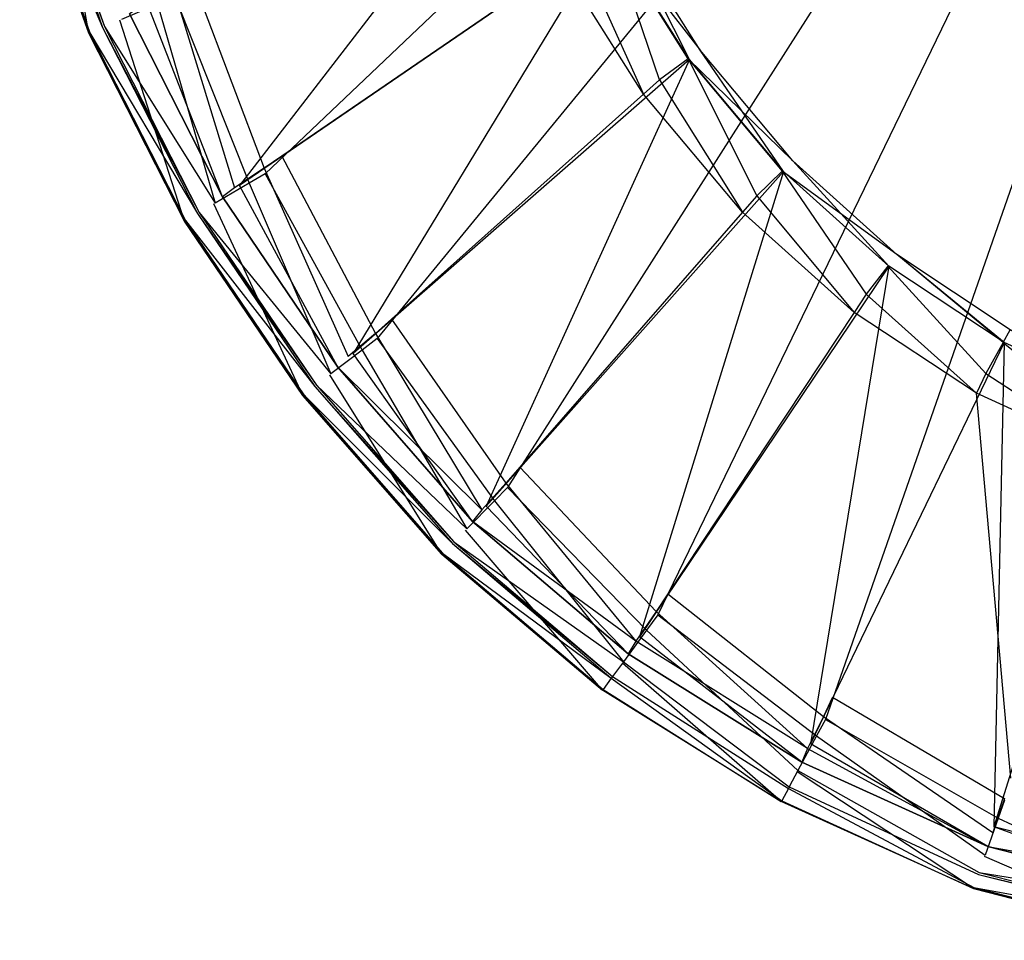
# Model space of a CAD drawing. Extents: x 0 to 0.36, y -0.56 to -0.1.
# Tile 1 of 9: x 0.008 to 0.132, y -0.558 to -0.442. Entities that reach past the tile are written whole.
import ezdxf

# ---------------------------------------------------------------- set-up
doc = ezdxf.new("R2010")
doc.units = 0
doc.layers.add('L0_SITZ_N_5638H0__0___REPLACEMT', color=7, linetype='CONTINUOUS')
doc.layers.add('L1_DECKEL_N_5638H0__0___REPLACE', color=7, linetype='CONTINUOUS')

msp = doc.modelspace()

# ---------------------------------------------------------------- linework, layer by layer
at = {"layer": 'L0_SITZ_N_5638H0__0___REPLACEMT', "color": 8}
for points, invisible_edges in [([(0.073661, -0.413078, 0.3552), (0.035238, -0.462881, 0.350996), (0.023647, -0.440039, 0.351012), (0.073661, -0.413078, 0.3552)], 14), ([(0.081828, -0.430941, 0.355213), (0.035238, -0.462881, 0.350996), (0.073661, -0.413078, 0.3552), (0.081828, -0.430941, 0.355213)], 14), ([(0.067303, -0.416505, 0.369555), (0.029356, -0.436961, 0.373531), (0.040595, -0.459208, 0.373511), (0.067303, -0.416505, 0.369555)], 14), ([(0.075856, -0.435035, 0.369567), (0.067303, -0.416505, 0.369555), (0.040595, -0.459208, 0.373511), (0.075856, -0.435035, 0.369567)], 14), ([(0.083307, -0.429927, 0.355346), (0.091949, -0.447034, 0.35524), (0.081828, -0.430941, 0.355213), (0.083307, -0.429927, 0.355346)], 13), ([(0.081849, -0.431093, 0.367418), (0.093299, -0.445854, 0.36297), (0.083307, -0.429927, 0.362938), (0.081849, -0.431093, 0.367418)], 14), ([(0.091949, -0.447034, 0.35524), (0.083307, -0.429927, 0.355346), (0.093299, -0.445854, 0.355378), (0.091949, -0.447034, 0.35524)], 14), ([(0.083307, -0.429927, 0.355346), (0.093299, -0.445854, 0.36297), (0.093299, -0.445854, 0.355378), (0.083307, -0.429927, 0.355346)], 13), ([(0.093299, -0.445854, 0.36297), (0.083307, -0.429927, 0.355346), (0.083307, -0.429927, 0.362938), (0.093299, -0.445854, 0.36297)], 14), ([(0.081828, -0.430941, 0.355213), (0.049559, -0.484095, 0.350902), (0.035238, -0.462881, 0.350996), (0.081828, -0.430941, 0.355213)], 14), ([(0.091949, -0.447034, 0.35524), (0.049559, -0.484095, 0.350902), (0.081828, -0.430941, 0.355213), (0.091949, -0.447034, 0.35524)], 14), ([(0.088184, -0.449572, 0.369331), (0.081849, -0.431093, 0.367418), (0.078122, -0.433481, 0.369313), (0.088184, -0.449572, 0.369331)], 14), ([(0.091794, -0.446945, 0.367446), (0.081849, -0.431093, 0.367418), (0.088184, -0.449572, 0.369331), (0.091794, -0.446945, 0.367446)], 14), ([(0.093299, -0.445854, 0.36297), (0.081849, -0.431093, 0.367418), (0.091794, -0.446945, 0.367446), (0.093299, -0.445854, 0.36297)], 13), ([(0.086134, -0.451402, 0.36958), (0.078122, -0.433481, 0.369313), (0.075856, -0.435035, 0.369567), (0.086134, -0.451402, 0.36958)], 13), ([(0.078122, -0.433481, 0.369313), (0.086134, -0.451402, 0.36958), (0.088184, -0.449572, 0.369331), (0.078122, -0.433481, 0.369313)], 14), ([(0.075856, -0.435035, 0.369567), (0.040595, -0.459208, 0.373511), (0.054387, -0.479748, 0.373427), (0.075856, -0.435035, 0.369567)], 14), ([(0.086134, -0.451402, 0.36958), (0.075856, -0.435035, 0.369567), (0.054387, -0.479748, 0.373427), (0.086134, -0.451402, 0.36958)], 14), ([(0.038369, -0.460735, 0.37376), (0.029356, -0.436961, 0.373531), (0.02698, -0.438242, 0.373779), (0.038369, -0.460735, 0.37376)], 13), ([(0.029356, -0.436961, 0.373531), (0.038369, -0.460735, 0.37376), (0.040595, -0.459208, 0.373511), (0.029356, -0.436961, 0.373531)], 14), ([(0.03461, -0.463206, 0.3723), (0.02698, -0.438242, 0.373779), (0.022975, -0.440263, 0.372318), (0.03461, -0.463206, 0.3723)], 13), ([(0.02698, -0.438242, 0.373779), (0.03461, -0.463206, 0.3723), (0.038369, -0.460735, 0.37376), (0.02698, -0.438242, 0.373779)], 14), ([(0.023647, -0.440039, 0.351012), (0.03311, -0.46434, 0.350804), (0.021376, -0.441263, 0.350822), (0.023647, -0.440039, 0.351012)], 13), ([(0.022975, -0.440263, 0.372318), (0.021376, -0.441263, 0.367961), (0.03461, -0.463206, 0.3723), (0.022975, -0.440263, 0.372318)], 14), ([(0.03311, -0.46434, 0.350804), (0.023647, -0.440039, 0.351012), (0.035238, -0.462881, 0.350996), (0.03311, -0.46434, 0.350804)], 14), ([(0.021376, -0.441263, 0.367961), (0.03311, -0.46434, 0.352305), (0.03311, -0.46434, 0.367942), (0.021376, -0.441263, 0.367961)], 13), ([(0.03311, -0.46434, 0.352305), (0.021376, -0.441263, 0.367961), (0.021376, -0.441263, 0.352324), (0.03311, -0.46434, 0.352305)], 14), ([(0.021376, -0.441263, 0.367961), (0.03311, -0.46434, 0.367942), (0.03461, -0.463206, 0.3723), (0.021376, -0.441263, 0.367961)], 14), ([(0.03311, -0.46434, 0.352305), (0.021376, -0.441263, 0.350822), (0.03311, -0.46434, 0.350804), (0.03311, -0.46434, 0.352305)], 13), ([(0.021376, -0.441263, 0.350822), (0.03311, -0.46434, 0.352305), (0.021376, -0.441263, 0.352324), (0.021376, -0.441263, 0.350822)], 14), ([(0.091794, -0.446945, 0.367446), (0.104969, -0.459798, 0.363005), (0.093299, -0.445854, 0.36297), (0.091794, -0.446945, 0.367446)], 14), ([(0.093299, -0.445854, 0.355378), (0.103778, -0.461138, 0.355284), (0.091949, -0.447034, 0.35524), (0.093299, -0.445854, 0.355378)], 13), ([(0.103778, -0.461138, 0.355284), (0.093299, -0.445854, 0.355378), (0.104969, -0.459798, 0.355413), (0.103778, -0.461138, 0.355284)], 14), ([(0.093299, -0.445854, 0.355378), (0.104969, -0.459798, 0.363005), (0.104969, -0.459798, 0.355413), (0.093299, -0.445854, 0.355378)], 13), ([(0.104969, -0.459798, 0.363005), (0.093299, -0.445854, 0.355378), (0.093299, -0.445854, 0.36297), (0.104969, -0.459798, 0.363005)], 14), ([(0.091949, -0.447034, 0.35524), (0.066317, -0.503312, 0.351211), (0.049559, -0.484095, 0.350902), (0.091949, -0.447034, 0.35524)], 14), ([(0.103778, -0.461138, 0.355284), (0.066317, -0.503312, 0.351211), (0.091949, -0.447034, 0.35524), (0.103778, -0.461138, 0.355284)], 14), ([(0.100417, -0.464188, 0.369396), (0.091794, -0.446945, 0.367446), (0.088184, -0.449572, 0.369331), (0.100417, -0.464188, 0.369396)], 13), ([(0.104969, -0.459798, 0.363005), (0.091794, -0.446945, 0.367446), (0.10363, -0.461087, 0.36749), (0.104969, -0.459798, 0.363005)], 13), ([(0.091794, -0.446945, 0.367446), (0.100417, -0.464188, 0.369396), (0.10363, -0.461087, 0.36749), (0.091794, -0.446945, 0.367446)], 14), ([(0.098611, -0.466258, 0.369657), (0.088184, -0.449572, 0.369331), (0.086134, -0.451402, 0.36958), (0.098611, -0.466258, 0.369657)], 13), ([(0.088184, -0.449572, 0.369331), (0.098611, -0.466258, 0.369657), (0.100417, -0.464188, 0.369396), (0.088184, -0.449572, 0.369331)], 14), ([(0.086134, -0.451402, 0.36958), (0.054387, -0.479748, 0.373427), (0.070574, -0.498398, 0.373707), (0.086134, -0.451402, 0.36958)], 14), ([(0.098611, -0.466258, 0.369657), (0.086134, -0.451402, 0.36958), (0.070574, -0.498398, 0.373707), (0.098611, -0.466258, 0.369657)], 14), ([(0.052373, -0.481547, 0.373671), (0.040595, -0.459208, 0.373511), (0.038369, -0.460735, 0.37376), (0.052373, -0.481547, 0.373671)], 13), ([(0.040595, -0.459208, 0.373511), (0.052373, -0.481547, 0.373671), (0.054387, -0.479748, 0.373427), (0.040595, -0.459208, 0.373511)], 14), ([(0.10363, -0.461087, 0.36749), (0.118073, -0.471595, 0.363024), (0.104969, -0.459798, 0.363005), (0.10363, -0.461087, 0.36749)], 13), ([(0.104969, -0.459798, 0.355413), (0.117072, -0.473082, 0.355296), (0.103778, -0.461138, 0.355284), (0.104969, -0.459798, 0.355413)], 13), ([(0.117072, -0.473082, 0.355296), (0.104969, -0.459798, 0.355413), (0.118073, -0.471595, 0.355433), (0.117072, -0.473082, 0.355296)], 14), ([(0.104969, -0.459798, 0.363005), (0.118073, -0.471595, 0.355433), (0.104969, -0.459798, 0.355413), (0.104969, -0.459798, 0.363005)], 13), ([(0.118073, -0.471595, 0.355433), (0.104969, -0.459798, 0.363005), (0.118073, -0.471595, 0.363024), (0.118073, -0.471595, 0.355433)], 14), ([(0.048951, -0.484466, 0.372203), (0.038369, -0.460735, 0.37376), (0.03461, -0.463206, 0.3723), (0.048951, -0.484466, 0.372203)], 13), ([(0.038369, -0.460735, 0.37376), (0.048951, -0.484466, 0.372203), (0.052373, -0.481547, 0.373671), (0.038369, -0.460735, 0.37376)], 14), ([(0.103778, -0.461138, 0.355284), (0.085659, -0.519793, 0.351008), (0.066317, -0.503312, 0.351211), (0.103778, -0.461138, 0.355284)], 14), ([(0.117072, -0.473082, 0.355296), (0.085659, -0.519793, 0.351008), (0.103778, -0.461138, 0.355284), (0.117072, -0.473082, 0.355296)], 14), ([(0.114198, -0.476595, 0.369392), (0.10363, -0.461087, 0.36749), (0.100417, -0.464188, 0.369396), (0.114198, -0.476595, 0.369392)], 13), ([(0.10363, -0.461087, 0.36749), (0.114198, -0.476595, 0.369392), (0.116933, -0.473065, 0.367502), (0.10363, -0.461087, 0.36749)], 14), ([(0.118073, -0.471595, 0.363024), (0.10363, -0.461087, 0.36749), (0.116933, -0.473065, 0.367502), (0.118073, -0.471595, 0.363024)], 14), ([(0.035238, -0.462881, 0.350996), (0.047617, -0.485793, 0.350703), (0.03311, -0.46434, 0.350804), (0.035238, -0.462881, 0.350996)], 13), ([(0.03461, -0.463206, 0.3723), (0.03311, -0.46434, 0.367942), (0.048951, -0.484466, 0.372203), (0.03461, -0.463206, 0.3723)], 14), ([(0.047617, -0.485793, 0.350703), (0.035238, -0.462881, 0.350996), (0.049559, -0.484095, 0.350902), (0.047617, -0.485793, 0.350703)], 14), ([(0.03311, -0.46434, 0.367942), (0.047617, -0.485793, 0.352205), (0.047617, -0.485794, 0.367842), (0.03311, -0.46434, 0.367942)], 13), ([(0.047617, -0.485793, 0.352205), (0.03311, -0.46434, 0.367942), (0.03311, -0.46434, 0.352305), (0.047617, -0.485793, 0.352205)], 14), ([(0.03311, -0.46434, 0.367942), (0.047617, -0.485794, 0.367842), (0.048951, -0.484466, 0.372203), (0.03311, -0.46434, 0.367942)], 14), ([(0.03311, -0.46434, 0.352305), (0.047617, -0.485793, 0.350703), (0.047617, -0.485793, 0.352205), (0.03311, -0.46434, 0.352305)], 13), ([(0.047617, -0.485793, 0.350703), (0.03311, -0.46434, 0.352305), (0.03311, -0.46434, 0.350804), (0.047617, -0.485793, 0.350703)], 14), ([(0.112682, -0.478887, 0.369643), (0.100417, -0.464188, 0.369396), (0.098611, -0.466258, 0.369657), (0.112682, -0.478887, 0.369643)], 13), ([(0.100417, -0.464188, 0.369396), (0.112682, -0.478887, 0.369643), (0.114198, -0.476595, 0.369392), (0.100417, -0.464188, 0.369396)], 14), ([(0.098611, -0.466258, 0.369657), (0.070574, -0.498398, 0.373707), (0.089232, -0.514352, 0.373526), (0.098611, -0.466258, 0.369657)], 14), ([(0.112682, -0.478887, 0.369643), (0.098611, -0.466258, 0.369657), (0.089232, -0.514352, 0.373526), (0.112682, -0.478887, 0.369643)], 14), ([(0.131478, -0.48271, 0.367499), (0.118073, -0.471595, 0.363024), (0.116933, -0.473065, 0.367502), (0.131478, -0.48271, 0.367499)], 14), ([(0.118073, -0.471595, 0.355433), (0.131602, -0.482697, 0.355292), (0.117072, -0.473082, 0.355296), (0.118073, -0.471595, 0.355433)], 13), ([(0.131602, -0.482697, 0.355292), (0.118073, -0.471595, 0.355433), (0.132381, -0.481083, 0.355426), (0.131602, -0.482697, 0.355292)], 14), ([(0.118073, -0.471595, 0.363024), (0.131478, -0.48271, 0.367499), (0.132381, -0.481083, 0.363018), (0.118073, -0.471595, 0.363024)], 13), ([(0.118073, -0.471595, 0.355433), (0.132381, -0.481083, 0.363018), (0.132381, -0.481083, 0.355426), (0.118073, -0.471595, 0.355433)], 13), ([(0.132381, -0.481083, 0.363018), (0.118073, -0.471595, 0.355433), (0.118073, -0.471595, 0.363024), (0.132381, -0.481083, 0.363018)], 14), ([(0.117072, -0.473082, 0.355296), (0.10721, -0.533261, 0.351088), (0.085659, -0.519793, 0.351008), (0.117072, -0.473082, 0.355296)], 14), ([(0.131602, -0.482697, 0.355292), (0.10721, -0.533261, 0.351088), (0.117072, -0.473082, 0.355296), (0.131602, -0.482697, 0.355292)], 14), ([(0.129307, -0.486613, 0.369395), (0.116933, -0.473065, 0.367502), (0.114198, -0.476595, 0.369392), (0.129307, -0.486613, 0.369395)], 13), ([(0.116933, -0.473065, 0.367502), (0.129307, -0.486613, 0.369395), (0.131478, -0.48271, 0.367499), (0.116933, -0.473065, 0.367502)], 14), ([(0.12813, -0.489096, 0.369651), (0.114198, -0.476595, 0.369392), (0.112682, -0.478887, 0.369643), (0.12813, -0.489096, 0.369651)], 13), ([(0.114198, -0.476595, 0.369392), (0.12813, -0.489096, 0.369651), (0.129307, -0.486613, 0.369395), (0.114198, -0.476595, 0.369392)], 14), ([(0.112682, -0.478887, 0.369643), (0.089232, -0.514352, 0.373526), (0.109981, -0.527377, 0.373594), (0.112682, -0.478887, 0.369643)], 14), ([(0.12813, -0.489096, 0.369651), (0.112682, -0.478887, 0.369643), (0.109981, -0.527377, 0.373594), (0.12813, -0.489096, 0.369651)], 14), ([(0.068799, -0.500432, 0.373963), (0.054387, -0.479748, 0.373427), (0.052373, -0.481547, 0.373671), (0.068799, -0.500432, 0.373963)], 13), ([(0.054387, -0.479748, 0.373427), (0.068799, -0.500432, 0.373963), (0.070574, -0.498398, 0.373707), (0.054387, -0.479748, 0.373427)], 14), ([(0.147033, -0.489827, 0.367477), (0.132381, -0.481083, 0.363018), (0.131478, -0.48271, 0.367499), (0.147033, -0.489827, 0.367477)], 14), ([(0.132381, -0.481083, 0.355426), (0.147128, -0.489786, 0.355271), (0.131602, -0.482697, 0.355292), (0.132381, -0.481083, 0.355426)], 13), ([(0.065778, -0.503767, 0.372514), (0.052373, -0.481547, 0.373671), (0.048951, -0.484466, 0.372203), (0.065778, -0.503767, 0.372514)], 13), ([(0.052373, -0.481547, 0.373671), (0.065778, -0.503767, 0.372514), (0.068799, -0.500432, 0.373963), (0.052373, -0.481547, 0.373671)], 14), ([(0.131602, -0.482697, 0.355292), (0.130297, -0.543752, 0.351235), (0.10721, -0.533261, 0.351088), (0.131602, -0.482697, 0.355292)], 14), ([(0.145516, -0.494029, 0.369387), (0.131478, -0.48271, 0.367499), (0.129307, -0.486613, 0.369395), (0.145516, -0.494029, 0.369387)], 13), ([(0.147128, -0.489786, 0.355271), (0.130297, -0.543752, 0.351235), (0.131602, -0.482697, 0.355292), (0.147128, -0.489786, 0.355271)], 14), ([(0.131478, -0.48271, 0.367499), (0.145516, -0.494029, 0.369387), (0.147033, -0.489827, 0.367477), (0.131478, -0.48271, 0.367499)], 14), ([(0.049559, -0.484095, 0.350902), (0.064603, -0.505241, 0.351025), (0.047617, -0.485793, 0.350703), (0.049559, -0.484095, 0.350902)], 13), ([(0.047617, -0.485794, 0.367842), (0.065778, -0.503767, 0.372514), (0.048951, -0.484466, 0.372203), (0.047617, -0.485794, 0.367842)], 14), ([(0.064603, -0.505241, 0.351025), (0.049559, -0.484095, 0.350902), (0.066317, -0.503312, 0.351211), (0.064603, -0.505241, 0.351025)], 14), ([(0.064603, -0.505241, 0.352526), (0.047617, -0.485794, 0.367842), (0.047617, -0.485793, 0.352205), (0.064603, -0.505241, 0.352526)], 14), ([(0.047617, -0.485793, 0.352205), (0.064603, -0.505241, 0.351025), (0.064603, -0.505241, 0.352526), (0.047617, -0.485793, 0.352205)], 13), ([(0.064603, -0.505241, 0.351025), (0.047617, -0.485793, 0.352205), (0.047617, -0.485793, 0.350703), (0.064603, -0.505241, 0.351025)], 14), ([(0.047617, -0.485794, 0.367842), (0.064603, -0.505241, 0.352526), (0.064604, -0.505242, 0.368163), (0.047617, -0.485794, 0.367842)], 13), ([(0.065778, -0.503767, 0.372514), (0.047617, -0.485794, 0.367842), (0.064604, -0.505242, 0.368163), (0.065778, -0.503767, 0.372514)], 13), ([(0.144725, -0.49666, 0.369649), (0.129307, -0.486613, 0.369395), (0.12813, -0.489096, 0.369651), (0.144725, -0.49666, 0.369649)], 13), ([(0.129307, -0.486613, 0.369395), (0.144725, -0.49666, 0.369649), (0.145516, -0.494029, 0.369387), (0.129307, -0.486613, 0.369395)], 14), ([(0.132424, -0.537589, 0.373725), (0.12813, -0.489096, 0.369651), (0.109981, -0.527377, 0.373594), (0.132424, -0.537589, 0.373725)], 14), ([(0.144725, -0.49666, 0.369649), (0.12813, -0.489096, 0.369651), (0.132424, -0.537589, 0.373725), (0.144725, -0.49666, 0.369649)], 14), ([(0.154745, -0.549988, 0.350877), (0.130297, -0.543752, 0.351235), (0.147128, -0.489786, 0.355271), (0.154745, -0.549988, 0.350877)], 14), ([(0.087743, -0.516604, 0.373772), (0.070574, -0.498398, 0.373707), (0.068799, -0.500432, 0.373963), (0.087743, -0.516604, 0.373772)], 13), ([(0.070574, -0.498398, 0.373707), (0.087743, -0.516604, 0.373772), (0.089232, -0.514352, 0.373526), (0.070574, -0.498398, 0.373707)], 14), ([(0.085207, -0.520333, 0.372309), (0.068799, -0.500432, 0.373963), (0.065778, -0.503767, 0.372514), (0.085207, -0.520333, 0.372309)], 13), ([(0.068799, -0.500432, 0.373963), (0.085207, -0.520333, 0.372309), (0.087743, -0.516604, 0.373772), (0.068799, -0.500432, 0.373963)], 14), ([(0.066317, -0.503312, 0.351211), (0.084219, -0.521934, 0.350811), (0.064603, -0.505241, 0.351025), (0.066317, -0.503312, 0.351211)], 13), ([(0.065778, -0.503767, 0.372514), (0.064604, -0.505242, 0.368163), (0.085207, -0.520333, 0.372309), (0.065778, -0.503767, 0.372514)], 14), ([(0.084219, -0.521934, 0.350811), (0.066317, -0.503312, 0.351211), (0.085659, -0.519793, 0.351008), (0.084219, -0.521934, 0.350811)], 14), ([(0.084219, -0.521934, 0.36795), (0.064603, -0.505241, 0.352526), (0.084219, -0.521934, 0.352313), (0.084219, -0.521934, 0.36795)], 13), ([(0.064603, -0.505241, 0.352526), (0.084219, -0.521934, 0.36795), (0.064604, -0.505242, 0.368163), (0.064603, -0.505241, 0.352526)], 14), ([(0.084219, -0.521934, 0.352313), (0.064603, -0.505241, 0.351025), (0.084219, -0.521934, 0.350811), (0.084219, -0.521934, 0.352313)], 13), ([(0.064603, -0.505241, 0.351025), (0.084219, -0.521934, 0.352313), (0.064603, -0.505241, 0.352526), (0.064603, -0.505241, 0.351025)], 14), ([(0.085207, -0.520333, 0.372309), (0.064604, -0.505242, 0.368163), (0.084219, -0.521934, 0.36795), (0.085207, -0.520333, 0.372309)], 14), ([(0.108824, -0.529816, 0.373845), (0.089232, -0.514352, 0.373526), (0.087743, -0.516604, 0.373772), (0.108824, -0.529816, 0.373845)], 13), ([(0.089232, -0.514352, 0.373526), (0.108824, -0.529816, 0.373845), (0.109981, -0.527377, 0.373594), (0.089232, -0.514352, 0.373526)], 14), ([(0.10683, -0.533857, 0.372389), (0.087743, -0.516604, 0.373772), (0.085207, -0.520333, 0.372309), (0.10683, -0.533857, 0.372389)], 13), ([(0.087743, -0.516604, 0.373772), (0.10683, -0.533857, 0.372389), (0.108824, -0.529816, 0.373845), (0.087743, -0.516604, 0.373772)], 14), ([(0.085659, -0.519793, 0.351008), (0.106089, -0.535585, 0.350895), (0.084219, -0.521934, 0.350811), (0.085659, -0.519793, 0.351008)], 13), ([(0.106089, -0.535585, 0.350895), (0.085659, -0.519793, 0.351008), (0.10721, -0.533261, 0.351088), (0.106089, -0.535585, 0.350895)], 14), ([(0.085207, -0.520333, 0.372309), (0.084219, -0.521934, 0.36795), (0.106089, -0.535585, 0.368034), (0.085207, -0.520333, 0.372309)], 14), ([(0.10683, -0.533857, 0.372389), (0.085207, -0.520333, 0.372309), (0.106089, -0.535585, 0.368034), (0.10683, -0.533857, 0.372389)], 14), ([(0.106089, -0.535585, 0.352397), (0.084219, -0.521934, 0.36795), (0.084219, -0.521934, 0.352313), (0.106089, -0.535585, 0.352397)], 13), ([(0.084219, -0.521934, 0.36795), (0.106089, -0.535585, 0.352397), (0.106089, -0.535585, 0.368034), (0.084219, -0.521934, 0.36795)], 14), ([(0.106089, -0.535585, 0.350895), (0.084219, -0.521934, 0.352313), (0.084219, -0.521934, 0.350811), (0.106089, -0.535585, 0.350895)], 13), ([(0.084219, -0.521934, 0.352313), (0.106089, -0.535585, 0.350895), (0.106089, -0.535585, 0.352397), (0.084219, -0.521934, 0.352313)], 14), ([(0.131647, -0.540174, 0.373982), (0.109981, -0.527377, 0.373594), (0.108824, -0.529816, 0.373845), (0.131647, -0.540174, 0.373982)], 13), ([(0.109981, -0.527377, 0.373594), (0.131647, -0.540174, 0.373982), (0.132424, -0.537589, 0.373725), (0.109981, -0.527377, 0.373594)], 14), ([(0.130158, -0.544437, 0.372538), (0.108824, -0.529816, 0.373845), (0.10683, -0.533857, 0.372389), (0.130158, -0.544437, 0.372538)], 13), ([(0.108824, -0.529816, 0.373845), (0.130158, -0.544437, 0.372538), (0.131647, -0.540174, 0.373982), (0.108824, -0.529816, 0.373845)], 14), ([(0.10721, -0.533261, 0.351088), (0.129529, -0.546215, 0.351051), (0.106089, -0.535585, 0.350895), (0.10721, -0.533261, 0.351088)], 13), ([(0.129529, -0.546215, 0.351051), (0.10721, -0.533261, 0.351088), (0.130297, -0.543752, 0.351235), (0.129529, -0.546215, 0.351051)], 14), ([(0.129529, -0.546215, 0.368189), (0.10683, -0.533857, 0.372389), (0.106089, -0.535585, 0.368034), (0.129529, -0.546215, 0.368189)], 13), ([(0.10683, -0.533857, 0.372389), (0.129529, -0.546215, 0.368189), (0.130158, -0.544437, 0.372538), (0.10683, -0.533857, 0.372389)], 14), ([(0.129529, -0.546215, 0.352553), (0.106089, -0.535585, 0.368034), (0.106089, -0.535585, 0.352397), (0.129529, -0.546215, 0.352553)], 13), ([(0.106089, -0.535585, 0.368034), (0.129529, -0.546215, 0.352553), (0.129529, -0.546215, 0.368189), (0.106089, -0.535585, 0.368034)], 14), ([(0.129529, -0.546215, 0.351051), (0.106089, -0.535585, 0.352397), (0.106089, -0.535585, 0.350895), (0.129529, -0.546215, 0.351051)], 13), ([(0.106089, -0.535585, 0.352397), (0.129529, -0.546215, 0.351051), (0.129529, -0.546215, 0.352553), (0.106089, -0.535585, 0.352397)], 14), ([(0.154619, -0.550674, 0.372179), (0.131647, -0.540174, 0.373982), (0.130158, -0.544437, 0.372538), (0.154619, -0.550674, 0.372179)], 13), ([(0.130297, -0.543752, 0.351235), (0.154351, -0.552537, 0.350678), (0.129529, -0.546215, 0.351051), (0.130297, -0.543752, 0.351235)], 13), ([(0.129529, -0.546215, 0.368189), (0.154619, -0.550674, 0.372179), (0.130158, -0.544437, 0.372538), (0.129529, -0.546215, 0.368189)], 14), ([(0.154351, -0.552537, 0.350678), (0.130297, -0.543752, 0.351235), (0.154745, -0.549988, 0.350877), (0.154351, -0.552537, 0.350678)], 14), ([(0.154351, -0.552537, 0.367816), (0.129529, -0.546215, 0.352553), (0.154351, -0.552537, 0.35218), (0.154351, -0.552537, 0.367816)], 13), ([(0.129529, -0.546215, 0.352553), (0.154351, -0.552537, 0.367816), (0.129529, -0.546215, 0.368189), (0.129529, -0.546215, 0.352553)], 14), ([(0.154619, -0.550674, 0.372179), (0.129529, -0.546215, 0.368189), (0.154351, -0.552537, 0.367816), (0.154619, -0.550674, 0.372179)], 13), ([(0.154351, -0.552537, 0.35218), (0.129529, -0.546215, 0.351051), (0.154351, -0.552537, 0.350678), (0.154351, -0.552537, 0.35218)], 13), ([(0.129529, -0.546215, 0.351051), (0.154351, -0.552537, 0.35218), (0.129529, -0.546215, 0.352553), (0.129529, -0.546215, 0.351051)], 14)]:
    msp.add_3dface(points, dxfattribs=dict(at, invisible_edges=invisible_edges))
at = {"layer": 'L1_DECKEL_N_5638H0__0___REPLACE', "color": 8}
for points, invisible_edges in [([(0.18, -0.326887, 0.400365), (0.027106, -0.439097, 0.400319), (0.038484, -0.461413, 0.400299), (0.18, -0.326887, 0.400365)], 14), ([(0.18, -0.326887, 0.400365), (0.038484, -0.461413, 0.400299), (0.052577, -0.482197, 0.400206), (0.18, -0.326887, 0.400365)], 14), ([(0.18, -0.326887, 0.400365), (0.052577, -0.482197, 0.400206), (0.069025, -0.500975, 0.400518), (0.18, -0.326887, 0.400365)], 14), ([(0.18, -0.326887, 0.400365), (0.069025, -0.500975, 0.400518), (0.087944, -0.51703, 0.40031), (0.18, -0.326887, 0.400365)], 14), ([(0.18, -0.326887, 0.400365), (0.087944, -0.51703, 0.40031), (0.109086, -0.530191, 0.400395), (0.18, -0.326887, 0.400365)], 14), ([(0.18, -0.326887, 0.400365), (0.109086, -0.530191, 0.400395), (0.131643, -0.540392, 0.40054), (0.18, -0.326887, 0.400365)], 14), ([(0.01162, -0.417479, 0.362298), (0.016251, -0.443704, 0.362323), (0.007539, -0.418677, 0.362298), (0.01162, -0.417479, 0.362298)], 13), ([(0.007667, -0.418639, 0.364251), (0.017991, -0.442964, 0.389975), (0.009351, -0.418144, 0.38995), (0.007667, -0.418639, 0.364251)], 14), ([(0.009351, -0.418144, 0.38995), (0.018218, -0.442868, 0.393576), (0.009587, -0.418075, 0.393551), (0.009351, -0.418144, 0.38995)], 14), ([(0.018218, -0.442868, 0.393576), (0.009351, -0.418144, 0.38995), (0.017991, -0.442964, 0.389975), (0.018218, -0.442868, 0.393576)], 13), ([(0.020363, -0.441957, 0.398344), (0.009587, -0.418075, 0.393551), (0.018218, -0.442868, 0.393576), (0.020363, -0.441957, 0.398344)], 13), ([(0.016251, -0.443704, 0.362323), (0.01162, -0.417479, 0.362298), (0.02017, -0.442041, 0.362323), (0.016251, -0.443704, 0.362323)], 14), ([(0.007539, -0.418677, 0.362298), (0.016374, -0.443651, 0.364276), (0.007667, -0.418639, 0.364251), (0.007539, -0.418677, 0.362298)], 14), ([(0.016374, -0.443651, 0.364276), (0.007539, -0.418677, 0.362298), (0.016251, -0.443704, 0.362323), (0.016374, -0.443651, 0.364276)], 13), ([(0.017991, -0.442964, 0.389975), (0.007667, -0.418639, 0.364251), (0.016374, -0.443651, 0.364276), (0.017991, -0.442964, 0.389975)], 13), ([(0.036441, -0.462613, 0.400299), (0.027106, -0.439097, 0.400319), (0.024923, -0.440023, 0.400319), (0.036441, -0.462613, 0.400299)], 13), ([(0.027106, -0.439097, 0.400319), (0.036441, -0.462613, 0.400299), (0.038484, -0.461413, 0.400299), (0.027106, -0.439097, 0.400319)], 14), ([(0.032175, -0.465124, 0.398325), (0.024923, -0.440023, 0.400319), (0.020363, -0.441957, 0.398344), (0.032175, -0.465124, 0.398325)], 13), ([(0.024923, -0.440023, 0.400319), (0.032175, -0.465124, 0.398325), (0.036441, -0.462613, 0.400299), (0.024923, -0.440023, 0.400319)], 14), ([(0.02017, -0.442041, 0.362323), (0.028325, -0.467384, 0.362304), (0.016251, -0.443704, 0.362323), (0.02017, -0.442041, 0.362323)], 13), ([(0.016374, -0.443651, 0.364276), (0.029954, -0.466426, 0.389956), (0.017991, -0.442964, 0.389975), (0.016374, -0.443651, 0.364276)], 14), ([(0.017991, -0.442964, 0.389975), (0.030166, -0.466301, 0.393557), (0.018218, -0.442868, 0.393576), (0.017991, -0.442964, 0.389975)], 14), ([(0.030166, -0.466301, 0.393557), (0.017991, -0.442964, 0.389975), (0.029954, -0.466426, 0.389956), (0.030166, -0.466301, 0.393557)], 13), ([(0.018218, -0.442868, 0.393576), (0.032175, -0.465124, 0.398325), (0.020363, -0.441957, 0.398344), (0.018218, -0.442868, 0.393576)], 14), ([(0.032175, -0.465124, 0.398325), (0.018218, -0.442868, 0.393576), (0.030166, -0.466301, 0.393557), (0.032175, -0.465124, 0.398325)], 13), ([(0.028325, -0.467384, 0.362304), (0.02017, -0.442041, 0.362323), (0.031993, -0.465229, 0.362304), (0.028325, -0.467384, 0.362304)], 14), ([(0.016251, -0.443704, 0.362323), (0.02844, -0.467317, 0.364257), (0.016374, -0.443651, 0.364276), (0.016251, -0.443704, 0.362323)], 14), ([(0.02844, -0.467317, 0.364257), (0.016251, -0.443704, 0.362323), (0.028325, -0.467384, 0.362304), (0.02844, -0.467317, 0.364257)], 13), ([(0.029954, -0.466426, 0.389956), (0.016374, -0.443651, 0.364276), (0.02844, -0.467317, 0.364257), (0.029954, -0.466426, 0.389956)], 13), ([(0.050698, -0.48364, 0.400206), (0.038484, -0.461413, 0.400299), (0.036441, -0.462613, 0.400299), (0.050698, -0.48364, 0.400206)], 13), ([(0.038484, -0.461413, 0.400299), (0.050698, -0.48364, 0.400206), (0.052577, -0.482197, 0.400206), (0.038484, -0.461413, 0.400299)], 14), ([(0.04677, -0.486652, 0.398227), (0.036441, -0.462613, 0.400299), (0.032175, -0.465124, 0.398325), (0.04677, -0.486652, 0.398227)], 13), ([(0.036441, -0.462613, 0.400299), (0.04677, -0.486652, 0.398227), (0.050698, -0.48364, 0.400206), (0.036441, -0.462613, 0.400299)], 14), ([(0.031993, -0.465229, 0.362304), (0.043237, -0.489376, 0.362204), (0.028325, -0.467384, 0.362304), (0.031993, -0.465229, 0.362304)], 13), ([(0.030166, -0.466301, 0.393557), (0.04677, -0.486652, 0.398227), (0.032175, -0.465124, 0.398325), (0.030166, -0.466301, 0.393557)], 14), ([(0.043237, -0.489376, 0.362204), (0.031993, -0.465229, 0.362304), (0.04661, -0.486785, 0.362204), (0.043237, -0.489376, 0.362204)], 14), ([(0.02844, -0.467317, 0.364257), (0.044735, -0.488225, 0.389856), (0.029954, -0.466426, 0.389956), (0.02844, -0.467317, 0.364257)], 14), ([(0.029954, -0.466426, 0.389956), (0.04493, -0.488076, 0.393457), (0.030166, -0.466301, 0.393557), (0.029954, -0.466426, 0.389956)], 14), ([(0.04493, -0.488076, 0.393457), (0.029954, -0.466426, 0.389956), (0.044735, -0.488225, 0.389856), (0.04493, -0.488076, 0.393457)], 13), ([(0.04677, -0.486652, 0.398227), (0.030166, -0.466301, 0.393557), (0.04493, -0.488076, 0.393457), (0.04677, -0.486652, 0.398227)], 13), ([(0.028325, -0.467384, 0.362304), (0.043343, -0.489295, 0.364157), (0.02844, -0.467317, 0.364257), (0.028325, -0.467384, 0.362304)], 14), ([(0.043343, -0.489295, 0.364157), (0.028325, -0.467384, 0.362304), (0.043237, -0.489376, 0.362204), (0.043343, -0.489295, 0.364157)], 13), ([(0.044735, -0.488225, 0.389856), (0.02844, -0.467317, 0.364257), (0.043343, -0.489295, 0.364157), (0.044735, -0.488225, 0.389856)], 13), ([(0.067358, -0.50266, 0.400517), (0.052577, -0.482197, 0.400206), (0.050698, -0.48364, 0.400206), (0.067358, -0.50266, 0.400517)], 13), ([(0.052577, -0.482197, 0.400206), (0.067358, -0.50266, 0.400517), (0.069025, -0.500975, 0.400518), (0.052577, -0.482197, 0.400206)], 14), ([(0.063874, -0.506174, 0.398544), (0.050698, -0.48364, 0.400206), (0.04677, -0.486652, 0.398227), (0.063874, -0.506174, 0.398544)], 13), ([(0.050698, -0.48364, 0.400206), (0.063874, -0.506174, 0.398544), (0.067358, -0.50266, 0.400517), (0.050698, -0.48364, 0.400206)], 14), ([(0.04661, -0.486785, 0.362204), (0.060733, -0.509351, 0.362525), (0.043237, -0.489376, 0.362204), (0.04661, -0.486785, 0.362204)], 13), ([(0.04493, -0.488076, 0.393457), (0.063874, -0.506174, 0.398544), (0.04677, -0.486652, 0.398227), (0.04493, -0.488076, 0.393457)], 14), ([(0.060733, -0.509351, 0.362525), (0.04661, -0.486785, 0.362204), (0.063726, -0.506327, 0.362525), (0.060733, -0.509351, 0.362525)], 14), ([(0.043343, -0.489295, 0.364157), (0.062062, -0.508007, 0.390177), (0.044735, -0.488225, 0.389856), (0.043343, -0.489295, 0.364157)], 14), ([(0.044735, -0.488225, 0.389856), (0.062235, -0.507832, 0.393778), (0.04493, -0.488076, 0.393457), (0.044735, -0.488225, 0.389856)], 14), ([(0.062235, -0.507832, 0.393778), (0.044735, -0.488225, 0.389856), (0.062062, -0.508007, 0.390177), (0.062235, -0.507832, 0.393778)], 13), ([(0.063874, -0.506174, 0.398544), (0.04493, -0.488076, 0.393457), (0.062235, -0.507832, 0.393778), (0.063874, -0.506174, 0.398544)], 13), ([(0.043237, -0.489376, 0.362204), (0.060827, -0.509256, 0.364478), (0.043343, -0.489295, 0.364157), (0.043237, -0.489376, 0.362204)], 14), ([(0.060827, -0.509256, 0.364478), (0.043237, -0.489376, 0.362204), (0.060733, -0.509351, 0.362525), (0.060827, -0.509256, 0.364478)], 13), ([(0.062062, -0.508007, 0.390177), (0.043343, -0.489295, 0.364157), (0.060827, -0.509256, 0.364478), (0.062062, -0.508007, 0.390177)], 13), ([(0.086543, -0.51894, 0.40031), (0.069025, -0.500975, 0.400518), (0.067358, -0.50266, 0.400517), (0.086543, -0.51894, 0.40031)], 13), ([(0.069025, -0.500975, 0.400518), (0.086543, -0.51894, 0.40031), (0.087944, -0.51703, 0.40031), (0.069025, -0.500975, 0.400518)], 14), ([(0.083618, -0.522932, 0.398334), (0.067358, -0.50266, 0.400517), (0.063874, -0.506174, 0.398544), (0.083618, -0.522932, 0.398334)], 13), ([(0.067358, -0.50266, 0.400517), (0.083618, -0.522932, 0.398334), (0.086543, -0.51894, 0.40031), (0.067358, -0.50266, 0.400517)], 14), ([(0.062235, -0.507832, 0.393778), (0.083618, -0.522932, 0.398334), (0.063874, -0.506174, 0.398544), (0.062235, -0.507832, 0.393778)], 14), ([(0.063726, -0.506327, 0.362525), (0.080976, -0.526529, 0.362312), (0.060733, -0.509351, 0.362525), (0.063726, -0.506327, 0.362525)], 13), ([(0.080976, -0.526529, 0.362312), (0.063726, -0.506327, 0.362525), (0.083491, -0.5231, 0.362312), (0.080976, -0.526529, 0.362312)], 14), ([(0.060827, -0.509256, 0.364478), (0.082092, -0.525005, 0.389963), (0.062062, -0.508007, 0.390177), (0.060827, -0.509256, 0.364478)], 14), ([(0.062062, -0.508007, 0.390177), (0.082238, -0.524807, 0.393564), (0.062235, -0.507832, 0.393778), (0.062062, -0.508007, 0.390177)], 14), ([(0.082238, -0.524807, 0.393564), (0.062062, -0.508007, 0.390177), (0.082092, -0.525005, 0.389963), (0.082238, -0.524807, 0.393564)], 13), ([(0.083618, -0.522932, 0.398334), (0.062235, -0.507832, 0.393778), (0.082238, -0.524807, 0.393564), (0.083618, -0.522932, 0.398334)], 13), ([(0.060733, -0.509351, 0.362525), (0.081054, -0.526421, 0.364265), (0.060827, -0.509256, 0.364478), (0.060733, -0.509351, 0.362525)], 14), ([(0.081054, -0.526421, 0.364265), (0.060733, -0.509351, 0.362525), (0.080976, -0.526529, 0.362312), (0.081054, -0.526421, 0.364265)], 13), ([(0.082092, -0.525005, 0.389963), (0.060827, -0.509256, 0.364478), (0.081054, -0.526421, 0.364265), (0.082092, -0.525005, 0.389963)], 13), ([(0.107966, -0.532276, 0.400395), (0.087944, -0.51703, 0.40031), (0.086543, -0.51894, 0.40031), (0.107966, -0.532276, 0.400395)], 13), ([(0.087944, -0.51703, 0.40031), (0.107966, -0.532276, 0.400395), (0.109086, -0.530191, 0.400395), (0.087944, -0.51703, 0.40031)], 14), ([(0.10562, -0.536628, 0.398418), (0.086543, -0.51894, 0.40031), (0.083618, -0.522932, 0.398334), (0.10562, -0.536628, 0.398418)], 13), ([(0.086543, -0.51894, 0.40031), (0.10562, -0.536628, 0.398418), (0.107966, -0.532276, 0.400395), (0.086543, -0.51894, 0.40031)], 14), ([(0.083491, -0.5231, 0.362312), (0.103516, -0.54056, 0.362395), (0.080976, -0.526529, 0.362312), (0.083491, -0.5231, 0.362312)], 13), ([(0.104526, -0.53868, 0.393649), (0.083618, -0.522932, 0.398334), (0.082238, -0.524807, 0.393564), (0.104526, -0.53868, 0.393649)], 13), ([(0.103516, -0.54056, 0.362395), (0.083491, -0.5231, 0.362312), (0.105528, -0.536817, 0.362396), (0.103516, -0.54056, 0.362395)], 14), ([(0.083618, -0.522932, 0.398334), (0.104526, -0.53868, 0.393649), (0.10562, -0.536628, 0.398418), (0.083618, -0.522932, 0.398334)], 14), ([(0.104409, -0.538897, 0.390048), (0.082238, -0.524807, 0.393564), (0.082092, -0.525005, 0.389963), (0.104409, -0.538897, 0.390048)], 13), ([(0.082238, -0.524807, 0.393564), (0.104409, -0.538897, 0.390048), (0.104526, -0.53868, 0.393649), (0.082238, -0.524807, 0.393564)], 14), ([(0.103579, -0.540442, 0.364349), (0.082092, -0.525005, 0.389963), (0.081054, -0.526421, 0.364265), (0.103579, -0.540442, 0.364349)], 13), ([(0.082092, -0.525005, 0.389963), (0.103579, -0.540442, 0.364349), (0.104409, -0.538897, 0.390048), (0.082092, -0.525005, 0.389963)], 14), ([(0.103516, -0.54056, 0.362395), (0.081054, -0.526421, 0.364265), (0.080976, -0.526529, 0.362312), (0.103516, -0.54056, 0.362395)], 13), ([(0.081054, -0.526421, 0.364265), (0.103516, -0.54056, 0.362395), (0.103579, -0.540442, 0.364349), (0.081054, -0.526421, 0.364265)], 14), ([(0.130856, -0.542628, 0.400539), (0.109086, -0.530191, 0.400395), (0.107966, -0.532276, 0.400395), (0.130856, -0.542628, 0.400539)], 13), ([(0.109086, -0.530191, 0.400395), (0.130856, -0.542628, 0.400539), (0.131643, -0.540392, 0.40054), (0.109086, -0.530191, 0.400395)], 14), ([(0.129221, -0.547295, 0.398569), (0.107966, -0.532276, 0.400395), (0.10562, -0.536628, 0.398418), (0.129221, -0.547295, 0.398569)], 13), ([(0.107966, -0.532276, 0.400395), (0.129221, -0.547295, 0.398569), (0.130856, -0.542628, 0.400539), (0.107966, -0.532276, 0.400395)], 14), ([(0.105528, -0.536817, 0.362396), (0.127733, -0.551512, 0.362551), (0.103516, -0.54056, 0.362395), (0.105528, -0.536817, 0.362396)], 13), ([(0.128441, -0.549496, 0.393805), (0.10562, -0.536628, 0.398418), (0.104526, -0.53868, 0.393649), (0.128441, -0.549496, 0.393805)], 13), ([(0.127733, -0.551512, 0.362551), (0.105528, -0.536817, 0.362396), (0.129145, -0.547498, 0.362552), (0.127733, -0.551512, 0.362551)], 14), ([(0.10562, -0.536628, 0.398418), (0.128441, -0.549496, 0.393805), (0.129221, -0.547295, 0.398569), (0.10562, -0.536628, 0.398418)], 14), ([(0.127777, -0.551386, 0.364505), (0.104409, -0.538897, 0.390048), (0.103579, -0.540442, 0.364349), (0.127777, -0.551386, 0.364505)], 13), ([(0.12836, -0.549728, 0.390204), (0.104526, -0.53868, 0.393649), (0.104409, -0.538897, 0.390048), (0.12836, -0.549728, 0.390204)], 13), ([(0.104409, -0.538897, 0.390048), (0.127777, -0.551386, 0.364505), (0.12836, -0.549728, 0.390204), (0.104409, -0.538897, 0.390048)], 14), ([(0.104526, -0.53868, 0.393649), (0.12836, -0.549728, 0.390204), (0.128441, -0.549496, 0.393805), (0.104526, -0.53868, 0.393649)], 14), ([(0.127733, -0.551512, 0.362551), (0.103579, -0.540442, 0.364349), (0.103516, -0.54056, 0.362395), (0.127733, -0.551512, 0.362551)], 13), ([(0.103579, -0.540442, 0.364349), (0.127733, -0.551512, 0.362551), (0.127777, -0.551386, 0.364505), (0.103579, -0.540442, 0.364349)], 14), ([(0.155021, -0.548765, 0.400177), (0.131643, -0.540392, 0.40054), (0.130856, -0.542628, 0.400539), (0.155021, -0.548765, 0.400177)], 13), ([(0.1542, -0.553642, 0.398201), (0.130856, -0.542628, 0.400539), (0.129221, -0.547295, 0.398569), (0.1542, -0.553642, 0.398201)], 13), ([(0.130856, -0.542628, 0.400539), (0.1542, -0.553642, 0.398201), (0.155021, -0.548765, 0.400177), (0.130856, -0.542628, 0.400539)], 14), ([(0.129145, -0.547498, 0.362552), (0.153446, -0.558043, 0.362178), (0.127733, -0.551512, 0.362551), (0.129145, -0.547498, 0.362552)], 13), ([(0.128441, -0.549496, 0.393805), (0.1542, -0.553642, 0.398201), (0.129221, -0.547295, 0.398569), (0.128441, -0.549496, 0.393805)], 14), ([(0.153446, -0.558043, 0.362178), (0.129145, -0.547498, 0.362552), (0.154156, -0.55385, 0.362179), (0.153446, -0.558043, 0.362178)], 14), ([(0.12836, -0.549728, 0.390204), (0.153801, -0.555937, 0.39343), (0.128441, -0.549496, 0.393805), (0.12836, -0.549728, 0.390204)], 14), ([(0.1542, -0.553642, 0.398201), (0.128441, -0.549496, 0.393805), (0.153801, -0.555937, 0.39343), (0.1542, -0.553642, 0.398201)], 13), ([(0.127777, -0.551386, 0.364505), (0.15376, -0.55618, 0.389829), (0.12836, -0.549728, 0.390204), (0.127777, -0.551386, 0.364505)], 14), ([(0.153801, -0.555937, 0.39343), (0.12836, -0.549728, 0.390204), (0.15376, -0.55618, 0.389829), (0.153801, -0.555937, 0.39343)], 13), ([(0.127733, -0.551512, 0.362551), (0.153468, -0.557911, 0.364132), (0.127777, -0.551386, 0.364505), (0.127733, -0.551512, 0.362551)], 14), ([(0.153468, -0.557911, 0.364132), (0.127733, -0.551512, 0.362551), (0.153446, -0.558043, 0.362178), (0.153468, -0.557911, 0.364132)], 13), ([(0.15376, -0.55618, 0.389829), (0.127777, -0.551386, 0.364505), (0.153468, -0.557911, 0.364132), (0.15376, -0.55618, 0.389829)], 13)]:
    msp.add_3dface(points, dxfattribs=dict(at, invisible_edges=invisible_edges))

doc.saveas('drawing.dxf')
